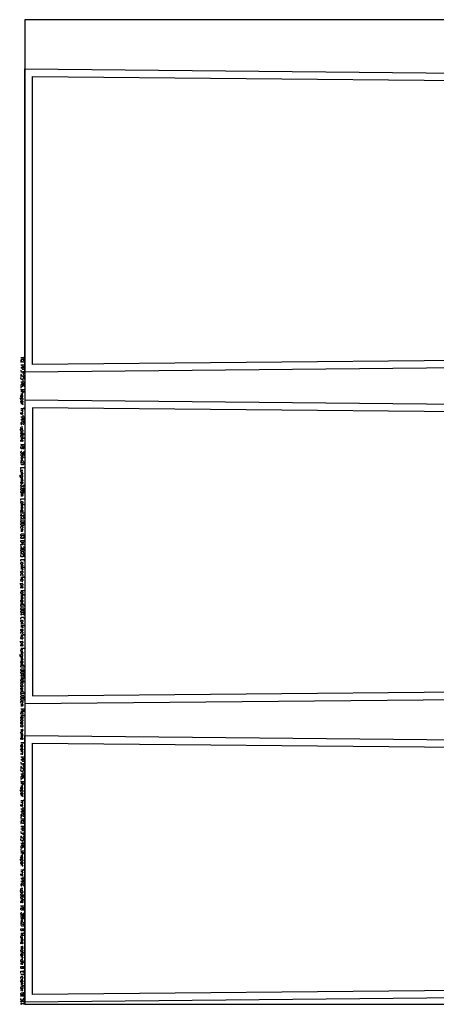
# Model space of a CAD drawing. Extents: x 0 to 3898, y 0 to 1320.
# Tile 1 of 7: x 0 to 559, y 0 to 1320. Entities that reach past the tile are written whole.
import ezdxf

# ---------------------------------------------------------------- set-up
doc = ezdxf.new("R2010")
doc.units = 0

msp = doc.modelspace()

# ---------------------------------------------------------------- linework, layer by layer
for p, q in [((1.333, 850.133), (1.333, 848.799)), ((3.999, 836.799), (3.999, 835.466)), ((1.333, 827.133), (1.333, 825.799)), ((1.333, 817.466), (3.999, 817.466)), ((3.999, 789.799), (3.999, 788.466)), ((1.333, 705.799), (3.999, 705.799)), ((1.333, 668.199), (3.999, 668.199)), ((1.333, 571.066), (3.999, 571.066)), ((5.999, 554.399), (1.333, 554.399)), ((1.333, 547.399), (3.999, 547.399)), ((1.333, 524.133), (5.999, 522.133)), ((1.333, 493.466), (3.999, 493.466)), ((5.999, 476.799), (1.333, 476.799)), ((1.333, 465.466), (3.999, 465.466)), ((1.333, 442.199), (5.999, 440.199)), ((5.999, 392.599), (1.333, 392.599)), ((1.333, 348.599), (3.999, 348.599)), ((1.333, 343.933), (3.999, 343.933)), ((1.333, 324.599), (1.333, 323.266)), ((3.999, 311.266), (3.999, 309.933)), ((1.333, 301.599), (1.333, 300.266)), ((1.333, 291.933), (3.999, 291.933)), ((3.999, 264.266), (3.999, 262.933)), ((1.333, 250.933), (1.333, 249.599)), ((1.333, 231.599), (1.333, 230.266)), ((3.999, 218.266), (3.999, 216.933)), ((1.333, 208.599), (1.333, 207.266)), ((1.333, 198.933), (3.999, 198.933)), ((3.999, 171.266), (3.999, 169.933)), ((1.333, 60.599), (3.999, 60.599)), ((5.999, 55.933), (1.333, 55.933)), ((1.333, 37.933), (3.999, 37.933)), ((1.333, 33.266), (3.999, 33.266)), ((1.333, 1.999), (5.999, 0))]:
    msp.add_line(p, q)
for points in [[(7, 0), (3890.583, 0), (3890.583, 1320), (7, 1320), (7, 0)], [(1.333, 766.133), (1.999, 766.799), (3.333, 766.799), (3.999, 766.133), (3.999, 764.799), (3.333, 764.133), (5.999, 764.133), (1.333, 764.133), (1.999, 764.133), (1.333, 764.799), (1.333, 766.133)], [(1.333, 762.466), (1.999, 763.133), (3.333, 763.133), (3.999, 762.466), (3.999, 761.133), (3.333, 760.466), (3.999, 760.466), (1.333, 760.466), (1.999, 760.466), (1.333, 761.133), (1.333, 762.466)], [(1.333, 747.466), (5.999, 747.466), (5.999, 745.466), (5.333, 744.799), (4.666, 744.799), (3.999, 745.466), (3.999, 747.466), (3.999, 745.466), (3.333, 744.799), (1.999, 744.799), (1.333, 745.466), (1.333, 747.466)], [(1.333, 693.133), (1.666, 693.133), (1.666, 692.866), (1.333, 692.866), (1.333, 693.133)], [(3.333, 691.866), (3.999, 691.199), (3.999, 689.866), (4.666, 689.199), (5.333, 689.199), (5.999, 689.866), (5.999, 691.199), (5.333, 691.866), (4.666, 691.866), (3.999, 691.199), (3.999, 689.866), (3.333, 689.199), (1.999, 689.199), (1.333, 689.866), (1.333, 691.199), (1.999, 691.866), (3.333, 691.866)], [(3.333, 688.199), (3.999, 687.533), (3.999, 686.199), (4.666, 685.533), (5.333, 685.533), (5.999, 686.199), (5.999, 687.533), (5.333, 688.199), (4.666, 688.199), (3.999, 687.533), (3.999, 686.199), (3.333, 685.533), (1.999, 685.533), (1.333, 686.199), (1.333, 687.533), (1.999, 688.199), (3.333, 688.199)], [(1.333, 673.533), (1.999, 674.199), (3.333, 674.199), (3.999, 673.533), (3.999, 672.199), (3.333, 671.533), (3.999, 671.533), (1.333, 671.533), (1.999, 671.533), (1.333, 672.199), (1.333, 673.533)], [(1.333, 649.533), (1.666, 649.533), (1.666, 649.266), (1.333, 649.266), (1.333, 649.533)], [(1.333, 647.599), (1.999, 648.266), (5.333, 648.266), (5.999, 647.599), (5.999, 646.266), (5.333, 645.599), (1.999, 645.599), (1.333, 646.266), (1.333, 647.599)], [(1.333, 643.933), (1.999, 644.599), (5.333, 644.599), (5.999, 643.933), (5.999, 642.599), (5.333, 641.933), (1.999, 641.933), (1.333, 642.599), (1.333, 643.933)], [(1.333, 629.933), (1.999, 630.599), (5.333, 630.599), (5.999, 629.933), (5.999, 628.599), (5.333, 627.933), (1.999, 627.933), (1.333, 628.599), (1.333, 629.933)], [(1.333, 623.266), (1.666, 623.266), (1.666, 622.999), (1.333, 622.999), (1.333, 623.266)], [(1.333, 621.333), (1.999, 621.999), (5.333, 621.999), (5.999, 621.333), (5.999, 619.999), (5.333, 619.333), (1.999, 619.333), (1.333, 619.999), (1.333, 621.333)], [(1.333, 614.666), (1.666, 614.666), (1.666, 614.399), (1.333, 614.399), (1.333, 614.666)], [(1.333, 609.066), (1.999, 609.733), (5.333, 609.733), (5.999, 609.066), (5.999, 607.733), (5.333, 607.066), (1.999, 607.066), (1.333, 607.733), (1.333, 609.066)], [(1.333, 592.066), (1.999, 592.733), (3.333, 592.733), (3.999, 592.066), (3.999, 590.733), (3.333, 590.066), (1.999, 590.066), (1.333, 590.733), (1.333, 592.066)], [(1.333, 580.066), (1.999, 580.733), (3.333, 580.733), (3.999, 580.066), (3.999, 578.733), (3.333, 578.066), (3.999, 578.066), (1.333, 578.066), (1.999, 578.066), (1.333, 578.733), (1.333, 580.066)], [(1.333, 569.399), (1.999, 570.066), (3.333, 570.066), (3.999, 569.399), (3.999, 568.066), (3.333, 567.399), (3.999, 567.399), (1.333, 567.399), (1.999, 567.399), (1.333, 568.066), (1.333, 569.399)], [(1.333, 552.733), (1.999, 553.399), (3.333, 553.399), (3.999, 552.733), (3.999, 551.399), (3.333, 550.733), (3.999, 550.733), (1.333, 550.733), (1.999, 550.733), (1.333, 551.399), (1.333, 552.733)], [(1.333, 538.399), (1.333, 537.399), (2.333, 537.399), (2.333, 538.399), (1.333, 538.399)], [(1.333, 535.733), (1.999, 536.399), (5.333, 536.399), (5.999, 535.733), (5.999, 534.399), (5.333, 533.733), (1.999, 533.733), (1.333, 534.399), (1.333, 535.733)], [(1.333, 532.733), (1.666, 532.733), (1.666, 532.466), (1.333, 532.466), (1.333, 532.733)], [(1.333, 530.799), (1.999, 531.466), (5.333, 531.466), (5.999, 530.799), (5.999, 529.466), (5.333, 528.799), (1.999, 528.799), (1.333, 529.466), (1.333, 530.799)], [(3.333, 538.399), (3.333, 537.399), (4.333, 537.399), (4.333, 538.399), (3.333, 538.399)], [(1.333, 527.133), (1.999, 527.799), (5.333, 527.799), (5.999, 527.133), (5.999, 525.799), (5.333, 525.133), (1.999, 525.133), (1.333, 525.799), (1.333, 527.133)], [(2.333, 523.333), (1.333, 523.333), (1.333, 522.333), (2.333, 522.333), (2.333, 523.333)], [(1.333, 514.466), (1.999, 515.133), (3.333, 515.133), (3.999, 514.466), (3.999, 513.133), (3.333, 512.466), (1.999, 512.466), (1.333, 513.133), (1.333, 514.466)], [(4.999, 522.933), (4.999, 523.933), (5.999, 523.933), (5.999, 522.933), (4.999, 522.933)], [(1.333, 502.466), (1.999, 503.133), (3.333, 503.133), (3.999, 502.466), (3.999, 501.133), (3.333, 500.466), (3.999, 500.466), (1.333, 500.466), (1.999, 500.466), (1.333, 501.133), (1.333, 502.466)], [(1.333, 491.799), (1.999, 492.466), (3.333, 492.466), (3.999, 491.799), (3.999, 490.466), (3.333, 489.799), (3.999, 489.799), (1.333, 489.799), (1.999, 489.799), (1.333, 490.466), (1.333, 491.799)], [(1.333, 456.466), (1.333, 455.466), (2.333, 455.466), (2.333, 456.466), (1.333, 456.466)], [(1.333, 453.799), (1.999, 454.466), (5.333, 454.466), (5.999, 453.799), (5.999, 452.466), (5.333, 451.799), (1.999, 451.799), (1.333, 452.466), (1.333, 453.799)], [(1.333, 450.799), (1.666, 450.799), (1.666, 450.533), (1.333, 450.533), (1.333, 450.799)], [(1.333, 448.866), (1.999, 449.533), (5.333, 449.533), (5.999, 448.866), (5.999, 447.533), (5.333, 446.866), (1.999, 446.866), (1.333, 447.533), (1.333, 448.866)], [(3.333, 456.466), (3.333, 455.466), (4.333, 455.466), (4.333, 456.466), (3.333, 456.466)], [(1.333, 445.199), (1.999, 445.866), (5.333, 445.866), (5.999, 445.199), (5.999, 443.866), (5.333, 443.199), (1.999, 443.199), (1.333, 443.866), (1.333, 445.199)], [(2.333, 441.399), (1.333, 441.399), (1.333, 440.399), (2.333, 440.399), (2.333, 441.399)], [(4.999, 440.999), (4.999, 441.999), (5.999, 441.999), (5.999, 440.999), (4.999, 440.999)], [(1.333, 434.866), (1.999, 435.533), (3.333, 435.533), (3.999, 434.866), (3.999, 433.533), (3.333, 432.866), (5.999, 432.866), (1.333, 432.866), (1.999, 432.866), (1.333, 433.533), (1.333, 434.866)], [(1.333, 431.199), (1.999, 431.866), (3.333, 431.866), (3.999, 431.199), (3.999, 429.866), (3.333, 429.199), (3.999, 429.199), (1.333, 429.199), (1.999, 429.199), (1.333, 429.866), (1.333, 431.199)], [(1.333, 427.533), (1.999, 428.199), (3.333, 428.199), (3.999, 427.533), (3.999, 426.199), (3.333, 425.533), (1.999, 425.533), (1.333, 426.199), (1.333, 427.533)], [(1.333, 420.866), (1.333, 419.866), (2.333, 419.866), (2.333, 420.866), (1.333, 420.866)], [(1.333, 418.199), (1.999, 418.866), (5.333, 418.866), (5.999, 418.199), (5.999, 416.866), (5.333, 416.199), (1.999, 416.199), (1.333, 416.866), (1.333, 418.199)], [(1.333, 415.199), (1.666, 415.199), (1.666, 414.933), (1.333, 414.933), (1.333, 415.199)], [(1.333, 413.266), (1.999, 413.933), (5.333, 413.933), (5.999, 413.266), (5.999, 411.933), (5.333, 411.266), (1.999, 411.266), (1.333, 411.933), (1.333, 413.266)], [(1.333, 409.599), (1.999, 410.266), (5.333, 410.266), (5.999, 409.599), (5.999, 408.266), (5.333, 407.599), (1.999, 407.599), (1.333, 408.266), (1.333, 409.599)], [(3.333, 420.866), (3.333, 419.866), (4.333, 419.866), (4.333, 420.866), (3.333, 420.866)], [(1.333, 390.933), (1.999, 391.599), (3.333, 391.599), (3.999, 390.933), (3.999, 389.599), (3.333, 388.933), (1.999, 388.933), (1.333, 389.599), (1.333, 390.933)], [(1.333, 381.266), (1.999, 381.933), (3.333, 381.933), (3.999, 381.266), (3.999, 379.933), (3.333, 379.266), (3.999, 379.266), (1.333, 379.266), (1.999, 379.266), (1.333, 379.933), (1.333, 381.266)], [(1.333, 373.933), (1.999, 374.599), (3.333, 374.599), (3.999, 373.933), (3.999, 372.599), (3.333, 371.933), (3.999, 371.933), (1.333, 371.933), (1.999, 371.933), (1.333, 372.599), (1.333, 373.933)], [(1.333, 336.266), (1.333, 335.266), (2.333, 335.266), (2.333, 336.266), (1.333, 336.266)], [(3.333, 336.266), (3.333, 335.266), (4.333, 335.266), (4.333, 336.266), (3.333, 336.266)], [(1.333, 147.599), (1.999, 148.266), (3.333, 148.266), (3.999, 147.599), (3.999, 146.266), (3.333, 145.599), (5.999, 145.599), (1.333, 145.599), (1.999, 145.599), (1.333, 146.266), (1.333, 147.599)], [(1.333, 143.933), (1.999, 144.599), (3.333, 144.599), (3.999, 143.933), (3.999, 142.599), (3.333, 141.933), (3.999, 141.933), (1.333, 141.933), (1.999, 141.933), (1.333, 142.599), (1.333, 143.933)], [(1.333, 128.933), (5.999, 128.933), (5.999, 126.933), (5.333, 126.266), (4.666, 126.266), (3.999, 126.933), (3.999, 128.933), (3.999, 126.933), (3.333, 126.266), (1.999, 126.266), (1.333, 126.933), (1.333, 128.933)], [(1.333, 101.266), (5.999, 101.266), (5.999, 99.266), (5.333, 98.599), (4.666, 98.599), (3.999, 99.266), (3.999, 101.266), (3.999, 99.266), (3.333, 98.599), (1.999, 98.599), (1.333, 99.266), (1.333, 101.266)], [(1.333, 72.599), (1.999, 73.266), (3.333, 73.266), (3.999, 72.599), (3.999, 71.266), (3.333, 70.599), (3.999, 70.599), (1.333, 70.599), (1.999, 70.599), (1.333, 71.266), (1.333, 72.599)], [(1.333, 58.933), (1.999, 59.599), (3.333, 59.599), (3.999, 58.933), (3.999, 57.599), (3.333, 56.933), (3.999, 56.933), (1.333, 56.933), (1.999, 56.933), (1.333, 57.599), (1.333, 58.933)], [(1.333, 54.933), (1.333, 53.933), (2.333, 53.933), (2.333, 54.933), (1.333, 54.933)], [(3.333, 54.933), (3.333, 53.933), (4.333, 53.933), (4.333, 54.933), (3.333, 54.933)], [(1.333, 50.599), (5.999, 50.599), (5.999, 48.599), (5.333, 47.933), (4.666, 47.933), (3.999, 48.599), (3.999, 50.599), (3.999, 48.599), (3.333, 47.933), (1.999, 47.933), (1.333, 48.599), (1.333, 50.599)], [(1.333, 22.599), (1.999, 23.266), (3.333, 23.266), (3.999, 22.599), (3.999, 21.266), (3.333, 20.599), (3.999, 20.599), (1.333, 20.599), (1.999, 20.599), (1.333, 21.266), (1.333, 22.599)], [(1.333, 19.599), (1.333, 18.599), (2.333, 18.599), (2.333, 19.599), (1.333, 19.599)], [(3.333, 15.266), (3.999, 14.599), (3.999, 13.266), (4.666, 12.599), (5.333, 12.599), (5.999, 13.266), (5.999, 14.599), (5.333, 15.266), (4.666, 15.266), (3.999, 14.599), (3.999, 13.266), (3.333, 12.599), (1.999, 12.599), (1.333, 13.266), (1.333, 14.599), (1.999, 15.266), (3.333, 15.266)], [(3.333, 19.599), (3.333, 18.599), (4.333, 18.599), (4.333, 19.599), (3.333, 19.599)], [(1.333, 9.266), (1.666, 9.266), (1.666, 8.999), (1.333, 8.999), (1.333, 9.266)], [(2.333, 1.199), (1.333, 1.199), (1.333, 0.199), (2.333, 0.199), (2.333, 1.199)], [(4.999, 0.799), (4.999, 1.799), (5.999, 1.799), (5.999, 0.799), (4.999, 0.799)]]:
    msp.add_lwpolyline(points, close=True)
for points in [[(589.863, 853.27), (7, 847.471), (7, 1254.098), (589.793, 1248.49)], [(1.333, 867.133), (6, 867.133), (3.999, 865.799), (5.999, 864.466), (1.333, 864.466)], [(4.666, 863.466), (5.333, 863.466), (5.999, 862.799), (5.999, 861.466), (5.333, 860.799), (3.999, 860.799), (1.999, 863.466), (1.333, 863.466), (1.333, 860.799), (1.999, 860.799)], [(1.333, 857.466), (5.999, 857.466), (5.999, 855.466), (5.333, 854.799), (3.999, 854.799), (3.333, 855.466), (3.333, 857.466)], [(1.333, 853.799), (5.999, 853.799), (5.999, 851.799), (5.333, 851.133), (3.999, 851.133), (3.333, 851.799), (3.333, 853.799)], [(1.333, 847.799), (5.999, 847.799), (5.999, 845.133), (5.999, 847.799), (3.999, 847.799), (3.999, 845.799)], [(4.666, 844.133), (5.333, 844.133), (5.999, 843.466), (5.999, 842.133), (5.333, 841.466), (3.999, 841.466), (1.999, 844.133), (1.333, 844.133), (1.333, 841.466), (1.999, 841.466)], [(5.999, 837.799), (5.999, 840.466), (4.666, 840.466), (4.666, 838.466), (3.999, 837.799), (1.999, 837.799), (1.333, 838.466), (1.333, 839.799), (1.999, 840.466)], [(1.333, 834.466), (5.999, 834.466), (5.999, 832.466), (5.333, 831.799), (3.999, 831.799), (3.333, 832.466), (3.333, 834.466)], [(5.333, 828.133), (5.999, 828.799), (5.999, 830.133), (5.333, 830.799), (1.999, 830.799), (1.333, 830.133), (1.333, 828.799), (1.999, 828.133), (3.333, 828.133), (3.999, 828.799), (3.999, 830.133), (3.333, 830.799)], [(5.999, 822.133), (1.333, 822.799), (3.333, 823.466), (1.333, 824.133), (5.999, 824.799)], [(1.333, 818.466), (3.333, 818.466), (3.999, 819.133), (3.999, 820.466), (3.333, 821.133), (5.999, 821.133), (1.333, 821.133)], [(0, 812.799), (3.999, 812.799), (3.333, 812.799), (3.999, 812.133), (3.999, 810.799), (3.333, 810.133), (1.999, 810.133), (1.333, 810.799), (1.333, 812.133), (1.999, 812.799)], [(3.333, 813.799), (3.999, 814.466), (3.999, 815.799), (3.533, 816.466), (2.999, 816.466), (2.666, 815.799), (2.666, 814.466), (2.333, 813.799), (1.799, 813.799), (1.333, 814.466), (1.333, 815.799), (1.999, 816.466)], [(1.999, 806.466), (1.333, 807.133), (1.333, 808.466), (1.999, 809.133), (3.333, 809.133), (3.999, 808.466), (3.999, 807.133), (3.333, 806.466), (2.666, 806.466), (2.666, 809.133)], [(1.333, 805.466), (3.999, 805.466), (3.333, 805.466), (3.999, 804.799), (3.999, 804.133), (3.333, 803.466)], [(589.863, 804.075), (7, 809.874), (7, 403.247), (589.793, 408.855)], [(1.333, 798.799), (5.999, 798.799), (5.999, 800.133), (5.999, 797.466)], [(1.333, 796.466), (3.999, 796.466), (3.333, 796.466), (3.999, 795.799), (3.999, 795.133), (3.333, 794.466)], [(3.333, 790.799), (3.999, 791.466), (3.999, 792.799), (3.533, 793.466), (2.999, 793.466), (2.666, 792.799), (2.666, 791.466), (2.333, 790.799), (1.799, 790.799), (1.333, 791.466), (1.333, 792.799), (1.999, 793.466)], [(1.333, 787.466), (5.999, 787.466), (5.999, 785.466), (5.333, 784.799), (3.999, 784.799), (3.333, 785.466), (3.333, 787.466)], [(1.333, 783.799), (5.999, 783.799), (5.999, 781.799), (5.333, 781.133), (3.999, 781.133), (3.333, 781.799), (3.333, 783.799)], [(2.666, 780.133), (1.999, 780.133), (1.333, 779.466), (1.333, 778.133), (1.999, 777.466), (2.999, 777.466), (4.333, 780.133), (5.333, 780.133), (5.999, 779.466), (5.999, 778.133), (5.333, 777.466), (4.666, 777.466)], [(0, 770.466), (3.999, 770.466), (3.333, 770.466), (3.999, 769.799), (3.999, 768.466), (3.333, 767.799), (1.999, 767.799), (1.333, 768.466), (1.333, 769.799), (1.999, 770.466)], [(1.333, 771.466), (3.999, 771.466), (1.999, 771.466), (1.333, 772.133), (1.333, 773.466), (1.999, 774.133), (3.999, 774.133)], [(1.333, 758.799), (5.999, 758.799), (4.666, 758.799), (4.666, 759.466), (4.666, 758.133)], [(1.999, 754.466), (1.333, 755.133), (1.333, 756.466), (1.999, 757.133), (3.333, 757.133), (3.999, 756.466), (3.999, 755.133), (3.333, 754.466), (2.666, 754.466), (2.666, 757.133)], [(5.999, 748.466), (1.333, 749.133), (3.333, 749.799), (1.333, 750.466), (5.999, 751.133)], [(5.999, 741.466), (5.999, 738.799), (4.666, 740.799), (4.666, 739.466), (3.999, 738.799), (1.999, 738.799), (1.333, 739.466), (1.333, 740.799), (1.999, 741.466), (2.666, 741.466)], [(5.333, 735.133), (5.999, 735.799), (5.999, 737.133), (5.333, 737.799), (1.999, 737.799), (1.333, 737.133), (1.333, 735.799), (1.999, 735.133), (3.333, 735.133), (3.999, 735.799), (3.999, 737.133), (3.333, 737.799)], [(1.333, 732.799), (2.666, 734.133), (4.666, 734.133), (5.999, 732.799)], [(1.333, 731.799), (1.533, 731.799), (3.799, 729.133), (3.999, 729.133), (3.799, 729.133), (2.666, 730.466), (3.799, 731.799), (3.999, 731.799), (3.799, 731.799), (1.533, 729.133), (1.333, 729.133)], [(4.666, 728.133), (5.333, 728.133), (5.999, 727.466), (5.999, 726.133), (5.333, 725.466), (3.999, 725.466), (1.999, 728.133), (1.333, 728.133), (1.333, 725.466), (1.999, 725.466)], [(5.999, 724.466), (4.666, 723.133), (2.666, 723.133), (1.333, 724.466)], [(1.333, 717.133), (1.333, 719.799), (5.999, 719.799)], [(1.333, 713.466), (3.999, 713.466), (1.999, 713.466), (1.333, 714.133), (1.333, 715.466), (1.999, 716.133), (3.999, 716.133)], [(0.666, 709.466), (0, 708.799), (0, 707.466), (0.666, 706.799), (3.999, 706.799), (3.333, 706.799), (3.999, 707.466), (3.999, 708.799), (3.333, 709.466), (1.999, 709.466), (1.333, 708.799), (1.333, 707.466), (1.999, 706.799)], [(1.333, 712.466), (3.999, 712.466), (3.333, 712.466), (3.999, 711.799), (3.999, 711.133), (3.333, 710.466), (1.333, 710.466)], [(1.333, 704.799), (3.999, 704.799), (3.333, 704.799), (3.999, 704.133), (3.999, 703.799), (3.333, 703.133), (1.333, 703.133), (3.333, 703.133), (3.999, 702.466), (3.999, 702.133), (3.333, 701.466), (1.333, 701.466)], [(1.999, 697.799), (1.333, 698.466), (1.333, 699.799), (1.999, 700.466), (3.333, 700.466), (3.999, 699.799), (3.999, 698.466), (3.333, 697.799), (2.666, 697.799), (2.666, 700.466)], [(5.999, 696.799), (5.999, 694.133), (4.666, 696.133), (4.666, 694.799), (3.999, 694.133), (1.999, 694.133), (1.333, 694.799), (1.333, 696.133), (1.999, 696.799), (2.666, 696.799)], [(1.333, 684.533), (3.999, 684.533), (3.333, 684.533), (3.999, 683.866), (3.999, 683.533), (3.333, 682.866), (1.333, 682.866), (3.333, 682.866), (3.999, 682.199), (3.999, 681.866), (3.333, 681.199), (1.333, 681.199)], [(1.333, 675.199), (1.333, 677.866), (5.999, 677.866)], [(1.333, 669.866), (5.999, 669.866), (4.666, 669.866), (4.666, 670.533), (4.666, 669.199)], [(1.333, 667.199), (3.999, 667.199), (3.333, 667.199), (3.999, 666.533), (3.999, 666.199), (3.333, 665.533), (1.333, 665.533), (3.333, 665.533), (3.999, 664.866), (3.999, 664.533), (3.333, 663.866), (1.333, 663.866)], [(1.999, 660.199), (1.333, 660.866), (1.333, 662.199), (1.999, 662.866), (3.333, 662.866), (3.999, 662.199), (3.999, 660.866), (3.333, 660.199), (2.666, 660.199), (2.666, 662.866)], [(4.666, 659.199), (5.999, 658.533), (1.333, 658.533), (1.333, 659.199), (1.333, 657.866)], [(5.999, 656.866), (5.999, 654.199), (4.666, 656.199), (4.666, 654.866), (3.999, 654.199), (1.999, 654.199), (1.333, 654.866), (1.333, 656.199), (1.999, 656.866), (2.666, 656.866)], [(4.666, 653.199), (5.333, 653.199), (5.999, 652.533), (5.999, 651.199), (5.333, 650.533), (3.999, 650.533), (1.999, 653.199), (1.333, 653.199), (1.333, 650.533), (1.999, 650.533)], [(1.999, 638.266), (1.333, 638.933), (1.333, 640.266), (1.999, 640.933), (3.333, 640.933), (3.999, 640.266), (3.999, 638.933), (3.333, 638.266)], [(1.333, 637.266), (3.999, 637.266), (3.333, 637.266), (3.999, 636.599), (3.999, 636.266), (3.333, 635.599), (1.333, 635.599), (3.333, 635.599), (3.999, 634.933), (3.999, 634.599), (3.333, 633.933), (1.333, 633.933)], [(5.999, 626.933), (5.999, 624.266), (4.666, 626.266), (4.666, 624.933), (3.999, 624.266), (1.999, 624.266), (1.333, 624.933), (1.333, 626.266), (1.999, 626.933), (2.666, 626.933)], [(1.333, 616.999), (1.333, 615.666), (1.333, 616.333), (4.666, 616.333), (3.333, 616.333), (3.333, 615.666), (3.333, 618.333), (5.999, 616.999)], [(4.666, 613.399), (5.333, 613.399), (5.999, 612.733), (5.999, 611.399), (5.333, 610.733), (3.999, 610.733), (1.999, 613.399), (1.333, 613.399), (1.333, 610.733), (1.999, 610.733)], [(4.666, 606.066), (5.333, 606.066), (5.999, 605.399), (5.999, 604.066), (5.333, 603.399), (3.999, 603.399), (1.999, 606.066), (1.333, 606.066), (1.333, 603.399), (1.999, 603.399)], [(5.999, 599.733), (5.999, 602.399), (4.666, 602.399), (4.666, 600.399), (3.999, 599.733), (1.999, 599.733), (1.333, 600.399), (1.333, 601.733), (1.999, 602.399)], [(1.999, 593.733), (1.333, 594.399), (1.333, 595.733), (1.999, 596.399), (5.333, 596.399), (5.999, 595.733), (5.999, 594.399), (5.333, 593.733)], [(1.333, 589.066), (3.999, 589.066), (3.333, 589.066), (3.999, 588.399), (3.999, 587.733), (3.333, 587.066), (1.333, 587.066)], [(1.333, 585.399), (5.999, 585.399), (4.666, 585.399), (4.666, 586.066), (4.666, 584.733)], [(1.333, 583.733), (3.999, 583.733), (3.333, 583.733), (3.999, 583.066), (3.999, 582.399), (3.333, 581.733)], [(1.999, 574.399), (1.333, 575.066), (1.333, 576.399), (1.999, 577.066), (3.333, 577.066), (3.999, 576.399), (3.999, 575.066), (3.333, 574.399)], [(1.333, 572.733), (5.999, 572.733), (4.666, 572.733), (4.666, 573.399), (4.666, 572.066)], [(0, 564.066), (3.999, 564.066), (3.333, 564.066), (3.999, 563.399), (3.999, 562.066), (3.333, 561.399), (1.999, 561.399), (1.333, 562.066), (1.333, 563.399), (1.999, 564.066)], [(1.999, 557.733), (1.333, 558.399), (1.333, 559.733), (1.999, 560.399), (3.333, 560.399), (3.999, 559.733), (3.999, 558.399), (3.333, 557.733), (2.666, 557.733), (2.666, 560.399)], [(1.333, 549.066), (5.999, 549.066), (4.666, 549.066), (4.666, 549.733), (4.666, 548.399)], [(1.333, 546.399), (3.999, 546.399), (3.333, 546.399), (3.999, 545.733), (3.999, 545.399), (3.333, 544.733), (1.333, 544.733), (3.333, 544.733), (3.999, 544.066), (3.999, 543.733), (3.333, 543.066), (1.333, 543.066)], [(1.999, 539.399), (1.333, 540.066), (1.333, 541.399), (1.999, 542.066), (3.333, 542.066), (3.999, 541.399), (3.999, 540.066), (3.333, 539.399), (2.666, 539.399), (2.666, 542.066)], [(1.999, 516.133), (1.333, 516.799), (1.333, 518.133), (1.999, 518.799), (5.333, 518.799), (5.999, 518.133), (5.999, 516.799), (5.333, 516.133)], [(1.333, 511.466), (3.999, 511.466), (3.333, 511.466), (3.999, 510.799), (3.999, 510.133), (3.333, 509.466), (1.333, 509.466)], [(1.333, 507.799), (5.999, 507.799), (4.666, 507.799), (4.666, 508.466), (4.666, 507.133)], [(1.333, 506.133), (3.999, 506.133), (3.333, 506.133), (3.999, 505.466), (3.999, 504.799), (3.333, 504.133)], [(1.999, 496.799), (1.333, 497.466), (1.333, 498.799), (1.999, 499.466), (3.333, 499.466), (3.999, 498.799), (3.999, 497.466), (3.333, 496.799)], [(1.333, 495.133), (5.999, 495.133), (4.666, 495.133), (4.666, 495.799), (4.666, 494.466)], [(0, 486.466), (3.999, 486.466), (3.333, 486.466), (3.999, 485.799), (3.999, 484.466), (3.333, 483.799), (1.999, 483.799), (1.333, 484.466), (1.333, 485.799), (1.999, 486.466)], [(1.999, 480.133), (1.333, 480.799), (1.333, 482.133), (1.999, 482.799), (3.333, 482.799), (3.999, 482.133), (3.999, 480.799), (3.333, 480.133), (2.666, 480.133), (2.666, 482.799)], [(1.333, 473.133), (3.999, 473.133), (1.999, 473.133), (1.333, 473.799), (1.333, 475.133), (1.999, 475.799), (3.999, 475.799)], [(0.666, 469.133), (0, 468.466), (0, 467.133), (0.666, 466.466), (3.999, 466.466), (3.333, 466.466), (3.999, 467.133), (3.999, 468.466), (3.333, 469.133), (1.999, 469.133), (1.333, 468.466), (1.333, 467.133), (1.999, 466.466)], [(1.333, 472.133), (3.999, 472.133), (3.333, 472.133), (3.999, 471.466), (3.999, 470.799), (3.333, 470.133), (1.333, 470.133)], [(1.333, 464.466), (3.999, 464.466), (3.333, 464.466), (3.999, 463.799), (3.999, 463.466), (3.333, 462.799), (1.333, 462.799), (3.333, 462.799), (3.999, 462.133), (3.999, 461.799), (3.333, 461.133), (1.333, 461.133)], [(1.999, 457.466), (1.333, 458.133), (1.333, 459.466), (1.999, 460.133), (3.333, 460.133), (3.999, 459.466), (3.999, 458.133), (3.333, 457.466), (2.666, 457.466), (2.666, 460.133)], [(1.333, 439.199), (5.333, 439.199), (5.999, 438.533), (5.999, 437.199), (5.333, 436.533), (1.333, 436.533), (3.333, 436.533), (3.333, 439.199)], [(3.333, 421.866), (3.999, 422.533), (3.999, 423.866), (3.533, 424.533), (2.999, 424.533), (2.666, 423.866), (2.666, 422.533), (2.333, 421.866), (1.799, 421.866), (1.333, 422.533), (1.333, 423.866), (1.999, 424.533)], [(1.999, 403.933), (1.333, 404.599), (1.333, 405.933), (1.999, 406.599), (3.333, 406.599), (3.999, 405.933), (3.999, 404.599), (3.333, 403.933)], [(1.333, 402.933), (3.999, 402.933), (3.333, 402.933), (3.999, 402.266), (3.999, 401.933), (3.333, 401.266), (1.333, 401.266), (3.333, 401.266), (3.999, 400.599), (3.999, 400.266), (3.333, 399.599), (1.333, 399.599)], [(1.333, 396.266), (5.999, 396.266), (5.999, 394.266), (5.333, 393.599), (3.999, 393.599), (3.333, 394.266), (3.333, 396.266)], [(1.333, 387.266), (5.999, 387.266), (4.666, 387.266), (4.666, 387.933), (4.666, 386.599)], [(1.999, 382.933), (1.333, 383.599), (1.333, 384.933), (1.999, 385.599), (3.333, 385.599), (3.999, 384.933), (3.999, 383.599), (3.333, 382.933), (2.666, 382.933), (2.666, 385.599)], [(1.666, 375.599), (1.333, 375.599), (1.333, 378.266), (1.666, 378.266), (3.666, 375.599), (3.999, 375.599), (3.999, 378.266), (3.666, 378.266)], [(1.333, 368.599), (3.999, 368.599), (3.333, 368.599), (3.999, 367.933), (3.999, 367.266), (3.333, 366.599), (1.333, 366.599)], [(1.333, 362.933), (3.999, 362.933), (1.999, 362.933), (1.333, 363.599), (1.333, 364.933), (1.999, 365.599), (3.999, 365.599)], [(1.333, 361.933), (3.999, 361.933), (3.333, 361.933), (3.999, 361.266), (3.999, 360.933), (3.333, 360.266), (1.333, 360.266), (3.333, 360.266), (3.999, 359.599), (3.999, 359.266), (3.333, 358.599), (1.333, 358.599)], [(1.999, 354.933), (1.333, 355.599), (1.333, 356.933), (1.999, 357.599), (3.333, 357.599), (3.999, 356.933), (3.999, 355.599), (3.333, 354.933), (2.666, 354.933), (2.666, 357.599)], [(590.449, 8.671), (7.026, 2.965), (7, 360.259), (590.794, 354.549)], [(1.333, 350.933), (3.333, 350.933), (3.333, 350.266), (3.333, 351.599), (3.333, 350.933), (5.333, 350.933), (5.999, 350.266), (5.999, 349.599), (5.333, 348.933)], [(3.333, 344.933), (3.999, 345.599), (3.999, 346.933), (3.533, 347.599), (2.999, 347.599), (2.666, 346.933), (2.666, 345.599), (2.333, 344.933), (1.799, 344.933), (1.333, 345.599), (1.333, 346.933), (1.999, 347.599)], [(1.999, 340.266), (1.333, 340.933), (1.333, 342.266), (1.999, 342.933), (3.333, 342.933), (3.999, 342.266), (3.999, 340.933), (3.333, 340.266), (2.666, 340.266), (2.666, 342.933)], [(1.333, 339.266), (3.999, 339.266), (3.333, 339.266), (3.999, 338.599), (3.999, 337.933), (3.333, 337.266)], [(1.333, 331.933), (5.999, 331.933), (5.999, 329.933), (5.333, 329.266), (3.999, 329.266), (3.333, 329.933), (3.333, 331.933)], [(1.333, 328.266), (5.999, 328.266), (5.999, 326.266), (5.333, 325.599), (3.999, 325.599), (3.333, 326.266), (3.333, 328.266)], [(1.333, 322.266), (5.999, 322.266), (5.999, 319.599), (5.999, 322.266), (3.999, 322.266), (3.999, 320.266)], [(4.666, 318.599), (5.333, 318.599), (5.999, 317.933), (5.999, 316.599), (5.333, 315.933), (3.999, 315.933), (1.999, 318.599), (1.333, 318.599), (1.333, 315.933), (1.999, 315.933)], [(5.999, 312.266), (5.999, 314.933), (4.666, 314.933), (4.666, 312.933), (3.999, 312.266), (1.999, 312.266), (1.333, 312.933), (1.333, 314.266), (1.999, 314.933)], [(1.333, 308.933), (5.999, 308.933), (5.999, 306.933), (5.333, 306.266), (3.999, 306.266), (3.333, 306.933), (3.333, 308.933)], [(5.333, 302.599), (5.999, 303.266), (5.999, 304.599), (5.333, 305.266), (1.999, 305.266), (1.333, 304.599), (1.333, 303.266), (1.999, 302.599), (3.333, 302.599), (3.999, 303.266), (3.999, 304.599), (3.333, 305.266)], [(5.999, 296.599), (1.333, 297.266), (3.333, 297.933), (1.333, 298.599), (5.999, 299.266)], [(1.333, 292.933), (3.333, 292.933), (3.999, 293.599), (3.999, 294.933), (3.333, 295.599), (5.999, 295.599), (1.333, 295.599)], [(3.333, 288.266), (3.999, 288.933), (3.999, 290.266), (3.533, 290.933), (2.999, 290.933), (2.666, 290.266), (2.666, 288.933), (2.333, 288.266), (1.799, 288.266), (1.333, 288.933), (1.333, 290.266), (1.999, 290.933)], [(0, 287.266), (3.999, 287.266), (3.333, 287.266), (3.999, 286.599), (3.999, 285.266), (3.333, 284.599), (1.999, 284.599), (1.333, 285.266), (1.333, 286.599), (1.999, 287.266)], [(1.999, 280.933), (1.333, 281.599), (1.333, 282.933), (1.999, 283.599), (3.333, 283.599), (3.999, 282.933), (3.999, 281.599), (3.333, 280.933), (2.666, 280.933), (2.666, 283.599)], [(1.333, 279.933), (3.999, 279.933), (3.333, 279.933), (3.999, 279.266), (3.999, 278.599), (3.333, 277.933)], [(1.333, 273.266), (5.999, 273.266), (5.999, 274.599), (5.999, 271.933)], [(1.333, 270.933), (3.999, 270.933), (3.333, 270.933), (3.999, 270.266), (3.999, 269.599), (3.333, 268.933)], [(3.333, 265.266), (3.999, 265.933), (3.999, 267.266), (3.533, 267.933), (2.999, 267.933), (2.666, 267.266), (2.666, 265.933), (2.333, 265.266), (1.799, 265.266), (1.333, 265.933), (1.333, 267.266), (1.999, 267.933)], [(1.333, 261.933), (5.999, 261.933), (5.999, 259.933), (5.333, 259.266), (3.999, 259.266), (3.333, 259.933), (3.333, 261.933)], [(1.333, 258.266), (5.999, 258.266), (5.999, 256.266), (5.333, 255.599), (3.999, 255.599), (3.333, 256.266), (3.333, 258.266)], [(2.666, 254.599), (1.999, 254.599), (1.333, 253.933), (1.333, 252.599), (1.999, 251.933), (2.999, 251.933), (4.333, 254.599), (5.333, 254.599), (5.999, 253.933), (5.999, 252.599), (5.333, 251.933), (4.666, 251.933)], [(1.333, 248.599), (5.999, 248.599), (3.999, 247.266), (5.999, 245.933), (1.333, 245.933)], [(4.666, 244.933), (5.333, 244.933), (5.999, 244.266), (5.999, 242.933), (5.333, 242.266), (3.999, 242.266), (1.999, 244.933), (1.333, 244.933), (1.333, 242.266), (1.999, 242.266)], [(1.333, 238.933), (5.999, 238.933), (5.999, 236.933), (5.333, 236.266), (3.999, 236.266), (3.333, 236.933), (3.333, 238.933)], [(1.333, 235.266), (5.999, 235.266), (5.999, 233.266), (5.333, 232.599), (3.999, 232.599), (3.333, 233.266), (3.333, 235.266)], [(1.333, 229.266), (5.999, 229.266), (5.999, 226.599), (5.999, 229.266), (3.999, 229.266), (3.999, 227.266)], [(4.666, 225.599), (5.333, 225.599), (5.999, 224.933), (5.999, 223.599), (5.333, 222.933), (3.999, 222.933), (1.999, 225.599), (1.333, 225.599), (1.333, 222.933), (1.999, 222.933)], [(5.999, 219.266), (5.999, 221.933), (4.666, 221.933), (4.666, 219.933), (3.999, 219.266), (1.999, 219.266), (1.333, 219.933), (1.333, 221.266), (1.999, 221.933)], [(1.333, 215.933), (5.999, 215.933), (5.999, 213.933), (5.333, 213.266), (3.999, 213.266), (3.333, 213.933), (3.333, 215.933)], [(5.333, 209.599), (5.999, 210.266), (5.999, 211.599), (5.333, 212.266), (1.999, 212.266), (1.333, 211.599), (1.333, 210.266), (1.999, 209.599), (3.333, 209.599), (3.999, 210.266), (3.999, 211.599), (3.333, 212.266)], [(5.999, 203.599), (1.333, 204.266), (3.333, 204.933), (1.333, 205.599), (5.999, 206.266)], [(1.333, 199.933), (3.333, 199.933), (3.999, 200.599), (3.999, 201.933), (3.333, 202.599), (5.999, 202.599), (1.333, 202.599)], [(0, 194.266), (3.999, 194.266), (3.333, 194.266), (3.999, 193.599), (3.999, 192.266), (3.333, 191.599), (1.999, 191.599), (1.333, 192.266), (1.333, 193.599), (1.999, 194.266)], [(3.333, 195.266), (3.999, 195.933), (3.999, 197.266), (3.533, 197.933), (2.999, 197.933), (2.666, 197.266), (2.666, 195.933), (2.333, 195.266), (1.799, 195.266), (1.333, 195.933), (1.333, 197.266), (1.999, 197.933)], [(1.999, 187.933), (1.333, 188.599), (1.333, 189.933), (1.999, 190.599), (3.333, 190.599), (3.999, 189.933), (3.999, 188.599), (3.333, 187.933), (2.666, 187.933), (2.666, 190.599)], [(1.333, 186.933), (3.999, 186.933), (3.333, 186.933), (3.999, 186.266), (3.999, 185.599), (3.333, 184.933)], [(1.333, 180.266), (5.999, 180.266), (5.999, 181.599), (5.999, 178.933)], [(1.333, 177.933), (3.999, 177.933), (3.333, 177.933), (3.999, 177.266), (3.999, 176.599), (3.333, 175.933)], [(3.333, 172.266), (3.999, 172.933), (3.999, 174.266), (3.533, 174.933), (2.999, 174.933), (2.666, 174.266), (2.666, 172.933), (2.333, 172.266), (1.799, 172.266), (1.333, 172.933), (1.333, 174.266), (1.999, 174.933)], [(1.333, 168.933), (5.999, 168.933), (5.999, 166.933), (5.333, 166.266), (3.999, 166.266), (3.333, 166.933), (3.333, 168.933)], [(1.333, 165.266), (5.999, 165.266), (5.999, 163.266), (5.333, 162.599), (3.999, 162.599), (3.333, 163.266), (3.333, 165.266)], [(2.666, 161.599), (1.999, 161.599), (1.333, 160.933), (1.333, 159.599), (1.999, 158.933), (2.999, 158.933), (4.333, 161.599), (5.333, 161.599), (5.999, 160.933), (5.999, 159.599), (5.333, 158.933), (4.666, 158.933)], [(0, 151.933), (3.999, 151.933), (3.333, 151.933), (3.999, 151.266), (3.999, 149.933), (3.333, 149.266), (1.999, 149.266), (1.333, 149.933), (1.333, 151.266), (1.999, 151.933)], [(1.333, 152.933), (3.999, 152.933), (1.999, 152.933), (1.333, 153.599), (1.333, 154.933), (1.999, 155.599), (3.999, 155.599)], [(1.333, 140.266), (5.999, 140.266), (4.666, 140.266), (4.666, 140.933), (4.666, 139.599)], [(1.999, 135.933), (1.333, 136.599), (1.333, 137.933), (1.999, 138.599), (3.333, 138.599), (3.999, 137.933), (3.999, 136.599), (3.333, 135.933), (2.666, 135.933), (2.666, 138.599)], [(5.999, 129.933), (1.333, 130.599), (3.333, 131.266), (1.333, 131.933), (5.999, 132.599)], [(5.999, 122.933), (5.999, 120.266), (4.666, 122.266), (4.666, 120.933), (3.999, 120.266), (1.999, 120.266), (1.333, 120.933), (1.333, 122.266), (1.999, 122.933), (2.666, 122.933)], [(5.333, 116.599), (5.999, 117.266), (5.999, 118.599), (5.333, 119.266), (1.999, 119.266), (1.333, 118.599), (1.333, 117.266), (1.999, 116.599), (3.333, 116.599), (3.999, 117.266), (3.999, 118.599), (3.333, 119.266)], [(1.333, 114.266), (2.666, 115.599), (4.666, 115.599), (5.999, 114.266)], [(1.333, 113.266), (1.533, 113.266), (3.799, 110.599), (3.999, 110.599), (3.799, 110.599), (2.666, 111.933), (3.799, 113.266), (3.999, 113.266), (3.799, 113.266), (1.533, 110.599), (1.333, 110.599)], [(4.666, 109.599), (5.333, 109.599), (5.999, 108.933), (5.999, 107.599), (5.333, 106.933), (3.999, 106.933), (1.999, 109.599), (1.333, 109.599), (1.333, 106.933), (1.999, 106.933)], [(5.999, 105.933), (4.666, 104.599), (2.666, 104.599), (1.333, 105.933)], [(1.333, 95.266), (5.999, 95.266), (5.333, 95.266), (1.999, 92.599), (1.333, 92.599), (5.999, 92.599)], [(1.333, 88.933), (3.999, 88.933), (1.999, 88.933), (1.333, 89.599), (1.333, 90.933), (1.999, 91.599), (3.999, 91.599)], [(1.333, 87.933), (3.999, 87.933), (3.333, 87.933), (3.999, 87.266), (3.999, 86.933), (3.333, 86.266), (1.333, 86.266), (3.333, 86.266), (3.999, 85.599), (3.999, 85.266), (3.333, 84.599), (1.333, 84.599)], [(1.999, 80.933), (1.333, 81.599), (1.333, 82.933), (1.999, 83.599), (3.333, 83.599), (3.999, 82.933), (3.999, 81.599), (3.333, 80.933), (2.666, 80.933), (2.666, 83.599)], [(1.333, 77.599), (3.999, 77.599), (3.333, 77.599), (3.999, 76.933), (3.999, 76.599), (3.333, 75.933), (1.333, 75.933), (3.333, 75.933), (3.999, 75.266), (3.999, 74.933), (3.333, 74.266), (1.333, 74.266)], [(1.333, 68.933), (5.999, 68.933), (4.666, 68.933), (4.666, 69.599), (4.666, 68.266)], [(1.999, 64.599), (1.333, 65.266), (1.333, 66.599), (1.999, 67.266), (3.333, 67.266), (3.999, 66.599), (3.999, 65.266), (3.333, 64.599), (2.666, 64.599), (2.666, 67.266)], [(1.333, 63.599), (3.999, 63.599), (3.333, 63.599), (3.999, 62.933), (3.999, 62.266), (3.333, 61.599)], [(1.333, 41.933), (1.333, 44.599), (5.999, 44.599), (5.999, 41.933), (5.999, 44.599), (3.999, 44.599), (3.999, 42.599)], [(1.333, 40.266), (3.333, 40.266), (3.333, 39.599), (3.333, 40.933), (3.333, 40.266), (5.333, 40.266), (5.999, 39.599), (5.999, 38.933), (5.333, 38.266)], [(1.999, 34.266), (1.333, 34.933), (1.333, 36.266), (1.999, 36.933), (3.333, 36.933), (3.999, 36.266), (3.999, 34.933), (3.333, 34.266)], [(1.999, 29.599), (1.333, 30.266), (1.333, 31.599), (1.999, 32.266), (3.333, 32.266), (3.999, 31.599), (3.999, 30.266), (3.333, 29.599), (2.666, 29.599), (2.666, 32.266)], [(1.333, 28.599), (3.999, 28.599), (3.333, 28.599), (3.999, 27.933), (3.999, 27.266), (3.333, 26.599), (1.333, 26.599)], [(1.333, 24.933), (5.999, 24.933), (4.666, 24.933), (4.666, 25.599), (4.666, 24.266)], [(4.666, 11.599), (5.999, 10.933), (1.333, 10.933), (1.333, 11.599), (1.333, 10.266)], [(5.999, 5.333), (5.999, 7.999), (4.666, 7.999), (4.666, 5.999), (3.999, 5.333), (1.999, 5.333), (1.333, 5.999), (1.333, 7.333), (1.999, 7.999)], [(4.666, 4.333), (5.999, 3.666), (1.333, 3.666), (1.333, 4.333), (1.333, 2.999)]]:
    msp.add_lwpolyline(points)
at = {"layer": '1'}
for points in [[(590.166, 863.273), (17.001, 857.57), (17.001, 1243.999), (590.105, 1238.486)], [(590.166, 794.072), (17.001, 799.775), (17.001, 413.346), (590.105, 418.859)], [(590.52, 18.671), (17.027, 13.062), (17.001, 350.16), (590.58, 344.55)]]:
    msp.add_lwpolyline(points, dxfattribs=at)

doc.saveas('drawing.dxf')
